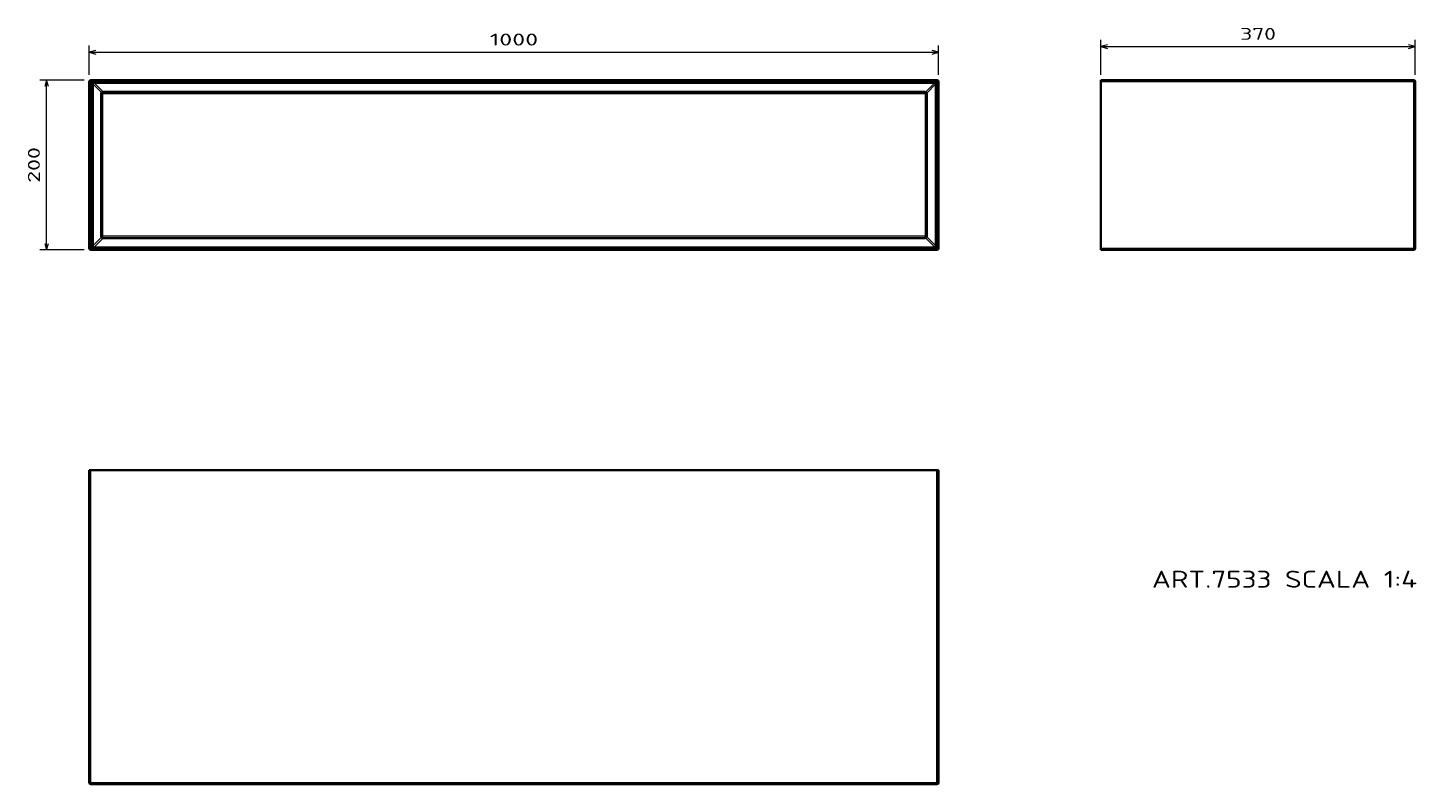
# Model space of a CAD drawing. Extents: x 66 to 475, y 114 to 337.
import ezdxf
from ezdxf.enums import TextEntityAlignment as Align

# ---------------------------------------------------------------- set-up
doc = ezdxf.new("R2010")
doc.units = 0
doc.layers.get('0').update_dxf_attribs({"lineweight": 13})
doc.styles.get("Standard").update_dxf_attribs({"font": 'isocp.shx'})
doc.dimstyles.get("Standard").update_dxf_attribs({"dimtxt": 2.5, "dimasz": 2.5, "dimexe": 1.25, "dimexo": 0.625, "dimtad": 1, "dimcen": 2.5, "dimadec": 0, "dimazin": 0, "dimtfac": 1, "dimtmove": 0, "dimatfit": 0, "dimfxl": 0, "dimarcsym": 0})

# ---------------------------------------------------------------- blocks, each defined once
blk = doc.blocks.new('*D')
at = {"color": 7, "lineweight": 13, "ltscale": 0.216771}
for p, q in [((84.21, 323.09), (84.21, 331.76)), ((334.21, 323.09), (334.21, 331.76))]:
    blk.add_line(p, q, dxfattribs=at)
at = {"color": 7, "lineweight": 13, "ltscale": 0.258347}
for p, q in [((381.97, 323.09), (381.97, 333.43)), ((474.47, 323.09), (474.47, 333.43))]:
    blk.add_line(p, q, dxfattribs=at)
at = {"color": 7, "lineweight": 13}
for p, q in [((381.97, 331.43), (474.47, 331.43)), ((84.21, 329.76), (334.21, 329.76)), ((71.67, 271.59), (71.67, 321.59))]:
    blk.add_line(p, q, dxfattribs=at)
at = {"color": 7, "lineweight": 13, "ltscale": 0.325977}
for p, q in [((82.71, 321.59), (69.67, 321.59)), ((82.71, 271.59), (69.67, 271.59))]:
    blk.add_line(p, q, dxfattribs=at)
at = {"color": 7, "lineweight": 13}
for points in [[(383.91, 331.94), (381.97, 331.43), (383.91, 330.91)], [(472.54, 330.91), (474.47, 331.43), (472.54, 331.94)], [(86.15, 330.28), (84.21, 329.76), (86.15, 329.25)], [(332.28, 329.25), (334.21, 329.76), (332.28, 330.28)], [(72.19, 319.66), (71.67, 321.59), (71.16, 319.66)], [(71.16, 273.52), (71.67, 271.59), (72.19, 273.52)]]:
    blk.add_lwpolyline(points, dxfattribs=at)
for s, p, p2 in [('1000', (202.09, 331.76), (216.34, 331.76)), ('370', (422.97, 333.43), (433.48, 333.43))]:
    blk.add_text(s, height=3.5, dxfattribs=at).set_placement(p, p2, align=Align.FIT)
blk.add_text('200', height=3.5, rotation=90, dxfattribs=at).set_placement((69.67, 291.34), (69.67, 301.85), align=Align.FIT)
blk = doc.blocks.new('BLOCK77')
at = {"color": 7, "lineweight": 35}
for p, q in [((2, 0), (998, 0)), ((0, -2), (0, -198)), ((14, -184), (14, -16)), ((16, -14), (984, -14)), ((986, -16), (986, -184)), ((1000, -198), (1000, -2)), ((984, -186), (16, -186)), ((2, -200), (998, -200))]:
    blk.add_line(p, q, dxfattribs=at)
at = {"color": 7, "lineweight": 13, "ltscale": 0.05}
for p, q in [((2, 0), (2, -2)), ((998, 0), (998, -2)), ((0, -2), (2, -2)), ((14, -16), (16, -16)), ((16, -14), (16, -16)), ((984, -14), (984, -16)), ((986, -16), (984, -16)), ((1000, -2), (998, -2)), ((14, -184), (16, -184)), ((16, -186), (16, -184)), ((984, -186), (984, -184)), ((986, -184), (984, -184)), ((0, -198), (2, -198)), ((2, -200), (2, -198)), ((1000, -198), (998, -198)), ((998, -200), (998, -198))]:
    blk.add_line(p, q, dxfattribs=at)
at = {"color": 7, "lineweight": 13}
for p, q in [((2, -2), (998, -2)), ((2, -2), (2, -198)), ((3.2, -5), (3.2, -195)), ((4.6, -5), (4.6, -195)), ((6, -2.2), (995, -2.2)), ((6, -3.6), (995, -3.6)), ((16, -184), (16, -16)), ((16, -16), (984, -16)), ((984, -16), (984, -184)), ((996.4, -195), (996.4, -5)), ((997.8, -195), (997.8, -5)), ((998, -198), (998, -2)), ((984, -184), (16, -184)), ((2, -198), (998, -198)), ((6, -196.4), (995, -196.4)), ((6, -197.8), (995, -197.8))]:
    blk.add_line(p, q, dxfattribs=at)
at = {"color": 7, "lineweight": 13, "ltscale": 0.035355}
for p, q in [((4.6, -5), (3.2, -5)), ((6, -3.6), (6, -2.2)), ((995, -3.6), (995, -2.2)), ((996.4, -5), (997.8, -5)), ((4.6, -195), (3.2, -195)), ((996.4, -195), (997.8, -195)), ((6, -196.4), (6, -197.8)), ((995, -196.4), (995, -197.8))]:
    blk.add_line(p, q, dxfattribs=at)
at = {"color": 7, "lineweight": 13, "ltscale": 0.34677}
for p, q in [((4.6, -5), (14.4, -14.8)), ((4.6, -195), (14.4, -185.2))]:
    blk.add_line(p, q, dxfattribs=at)
at = {"color": 7, "lineweight": 13, "ltscale": 0.368198}
for p, q in [((6, -3.6), (16.4, -14)), ((6, -196.4), (16.4, -186))]:
    blk.add_line(p, q, dxfattribs=at)
at = {"color": 7, "lineweight": 13, "ltscale": 0.370608}
blk.add_line((995, -3.6), (984.5, -14.1), dxfattribs=at)
at = {"color": 7, "lineweight": 13, "ltscale": 0.370607}
for p, q in [((996.4, -5), (985.9, -15.5)), ((995, -196.4), (984.5, -185.9)), ((996.4, -195), (985.9, -184.5))]:
    blk.add_line(p, q, dxfattribs=at)
at = {"color": 7, "lineweight": 35}
for centre, start, end in [((2, -2), 90, 180), ((998, -2), 0, 90), ((16, -16), 90, 180), ((984, -16), 0, 90), ((16, -184), 180, 270), ((984, -184), 270, 360), ((2, -198), 180, 270), ((998, -198), 270, 360)]:
    blk.add_arc(centre, 2, start, end, dxfattribs=at)
at = {"color": 7, "lineweight": 13}
for centre, major_axis, start_param, end_param in [((8.8, -7.8), (4.08, -4.08), 2.617993, 3.665194), ((992.2, -7.8), (-4.08, -4.08), 2.617993, 3.665194), ((8.8, -192.2), (-4.08, -4.08), 5.759585, 6.806786), ((992.2, -192.2), (4.08, -4.08), 5.759585, 6.806786)]:
    blk.add_ellipse(centre, major_axis=major_axis, ratio=0.346411, start_param=start_param, end_param=end_param, dxfattribs=at)
for points in [[(3.2, -5), (3.2, -4.8), (3.2, -4.6), (3.2, -4.4), (3.3, -4), (3.5, -3.6), (3.6, -3.4), (3.8, -3), (4.1, -2.8), (4.2, -2.7), (4.5, -2.5), (4.8, -2.4), (4.9, -2.3), (5.2, -2.3), (5.5, -2.2), (5.6, -2.2), (5.8, -2.2), (6, -2.2)], [(995, -2.2), (995.2, -2.2), (995.4, -2.2), (995.6, -2.2), (996, -2.3), (996.4, -2.5), (996.6, -2.6), (997, -2.8), (997.2, -3.1), (997.3, -3.2), (997.5, -3.5), (997.6, -3.8), (997.7, -3.9), (997.7, -4.2), (997.8, -4.5), (997.8, -4.6), (997.8, -4.8), (997.8, -5)], [(6, -197.8), (5.8, -197.8), (5.6, -197.8), (5.4, -197.8), (5, -197.7), (4.6, -197.5), (4.4, -197.4), (4, -197.2), (3.8, -196.9), (3.7, -196.8), (3.5, -196.5), (3.4, -196.2), (3.3, -196.1), (3.3, -195.8), (3.2, -195.5), (3.2, -195.4), (3.2, -195.2), (3.2, -195)], [(997.8, -195), (997.8, -195.2), (997.8, -195.4), (997.8, -195.6), (997.7, -196), (997.5, -196.4), (997.4, -196.6), (997.2, -197), (996.9, -197.2), (996.8, -197.3), (996.5, -197.5), (996.2, -197.6), (996.1, -197.7), (995.8, -197.7), (995.5, -197.8), (995.4, -197.8), (995.2, -197.8), (995, -197.8)]]:
    blk.add_open_spline(points, degree=5, knots=[19.429538, 19.429538, 19.429538, 19.429538, 19.429538, 19.429538, 20.698201, 20.698201, 20.698201, 21.900111, 21.900111, 21.900111, 22.940368, 22.940368, 22.940368, 23.595487, 23.595487, 23.595487, 24.694966, 24.694966, 24.694966, 24.694966, 24.694966, 24.694966], dxfattribs=at)
blk = doc.blocks.new('BLOCK78')
at = {"color": 7, "lineweight": 13}
blk.add_text('ART.7533 SCALA 1:4', height=20, dxfattribs=at).set_placement((-310, -597.8), (2.3, -597.8), align=Align.FIT)
blk = doc.blocks.new('BLOCK79')
at = {"color": 7, "lineweight": 35, "ltscale": 0.05}
for p, q in [((-370, -2), (-370, 0)), ((-370, -200), (-370, -198))]:
    blk.add_line(p, q, dxfattribs=at)
at = {"color": 7, "lineweight": 35}
for p, q in [((-2, 0), (-370, 0)), ((-370, -2), (-370, -198)), ((0, -2), (0, -198)), ((-370, -200), (-2, -200))]:
    blk.add_line(p, q, dxfattribs=at)
at = {"color": 7, "lineweight": 13, "ltscale": 0.05}
for p, q in [((-2, 0), (-2, -2)), ((-2, -2), (0, -2)), ((-2, -200), (-2, -198)), ((-2, -198), (0, -198))]:
    blk.add_line(p, q, dxfattribs=at)
at = {"color": 7, "lineweight": 13}
for p, q in [((-2, -2), (-370, -2)), ((-2, -2), (-2, -198)), ((-370, -198), (-2, -198))]:
    blk.add_line(p, q, dxfattribs=at)
at = {"color": 7, "lineweight": 35}
for centre, start, end in [((-2, -2), 0, 90), ((-2, -198), 270, 360)]:
    blk.add_arc(centre, 2, start, end, dxfattribs=at)
blk = doc.blocks.new('BLOCK80')
at = {"color": 7, "lineweight": 35, "ltscale": 0.05}
for p, q in [((0, 370), (2, 370)), ((998, 370), (1000, 370))]:
    blk.add_line(p, q, dxfattribs=at)
at = {"color": 7, "lineweight": 35}
for p, q in [((0, 2), (0, 370)), ((998, 370), (2, 370)), ((1000, 2), (1000, 370)), ((2, 0), (998, 0))]:
    blk.add_line(p, q, dxfattribs=at)
at = {"color": 7, "lineweight": 13}
for p, q in [((2, 2), (2, 370)), ((998, 2), (998, 370)), ((2, 2), (998, 2))]:
    blk.add_line(p, q, dxfattribs=at)
at = {"color": 7, "lineweight": 13, "ltscale": 0.05}
for p, q in [((2, 2), (0, 2)), ((2, 2), (2, 0)), ((1000, 2), (998, 2)), ((998, 2), (998, 0))]:
    blk.add_line(p, q, dxfattribs=at)
at = {"color": 7, "lineweight": 35}
for centre, start, end in [((2, 2), 180, 270), ((998, 2), 270, 360)]:
    blk.add_arc(centre, 2, start, end, dxfattribs=at)

msp = doc.modelspace()

# ---------------------------------------------------------------- block references
at = {"lineweight": 0, "xscale": 0.25, "yscale": 0.25, "zscale": 0.25}
for name, p in [('BLOCK77', (84.2136, 321.5923)), ('BLOCK79', (474.4732, 321.5923)), ('BLOCK80', (84.2136, 114.2807)), ('BLOCK78', (474.4732, 321.5923))]:
    msp.add_blockref(name, p, dxfattribs=at)

# ---------------------------------------------------------------- dimensions: what is measured, and where the dimension line sits
at = {"color": 0, "lineweight": 0}
for base, p1, p2, angle, middle in [((84.2136, 329.7631), (334.2136, 321.0923), (84.2136, 321.0923), 180, (209.2136, 329.7631)), ((71.6745, 321.5923), (84.7136, 271.5923), (84.7136, 321.5923), 90, (71.6745, 296.5923)), ((474.4732, 331.4262), (381.9732, 321.0923), (474.4732, 321.0923), 0, (428.2232, 331.4262))]:
    dim = msp.add_linear_dim(base=base, p1=p1, p2=p2, angle=angle, dimstyle='Standard', override={"dimlfac": 4}, dxfattribs=at)
    dim.commit()
    dim.dimension.update_dxf_attribs({"geometry": '*D', "text_midpoint": middle, "dimtype": 161})

doc.saveas('drawing.dxf')
